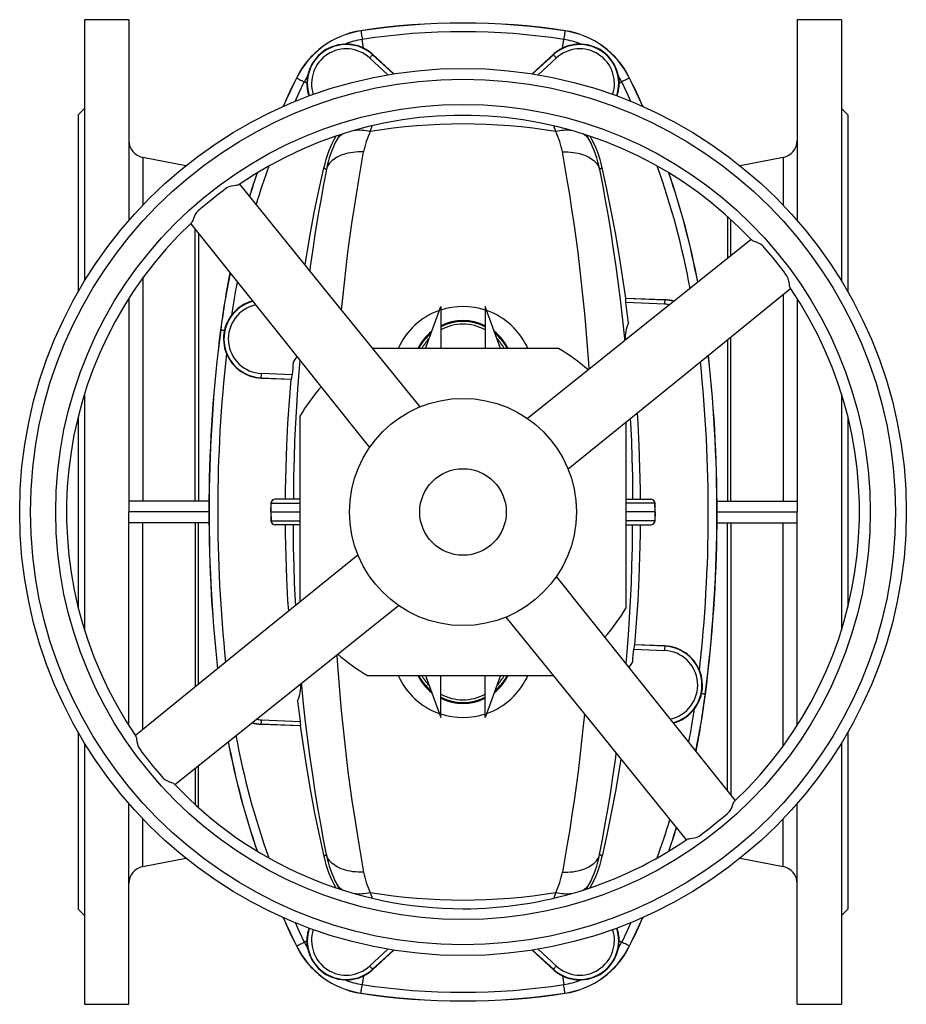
# Model space of a CAD drawing. Extents: x -73 to 1246, y -81 to 2106.
# Tile 1 of 7: x -73 to 337, y -81 to 374. Entities that reach past the tile are written whole.
import ezdxf

# ---------------------------------------------------------------- set-up
doc = ezdxf.new("R2010")
doc.units = 0
doc.layers.get('0').update_dxf_attribs({"linetype": 'CONTINUOUS'})

msp = doc.modelspace()

# ---------------------------------------------------------------- linework, layer by layer
at = {"color": 7, "linetype": 'CONTINUOUS'}
for p, q in [((-22.79, 374.11), (-43.29, 374.11)), ((-43.29, 374.11), (-43.29, 253.38)), ((-22.79, 374.11), (-22.79, 281.35)), ((306.71, 374.11), (286.21, 374.11)), ((286.21, 374.11), (286.21, 281.35)), ((306.71, 374.11), (306.71, 253.38)), ((84.53, 368.95), (84.52, 369.02)), ((178.89, 368.95), (178.9, 369.02)), ((85.76, 360.93), (85.14, 365)), ((177.66, 360.93), (178.29, 365)), ((88.53, 356.42), (97.01, 348.65)), ((89.99, 358.01), (89.89, 357.89)), ((99.52, 349.07), (89.89, 357.89)), ((99.66, 349.09), (89.99, 358.01)), ((163.74, 349.06), (173.43, 358.01)), ((163.91, 349.07), (173.54, 357.89)), ((174.89, 356.42), (166.42, 348.65)), ((173.43, 358.01), (173.54, 357.89)), ((54.75, 347.13), (54.69, 347.16)), ((208.67, 347.13), (208.73, 347.16)), ((59.5, 344.79), (58.34, 345.37)), ((203.92, 344.79), (205.09, 345.37)), ((-43.29, 333.11), (-46.29, 330.11)), ((48.63, 334.23), (48.41, 333.92)), ((215.02, 333.92), (214.8, 334.23)), ((309.71, 330.11), (306.71, 333.11)), ((-46.29, 330.11), (-46.29, 248.3)), ((309.71, 330.11), (309.71, 248.3)), ((88.78, 322.42), (89.75, 325.05)), ((174.65, 322.42), (173.68, 325.04)), ((189, 320.72), (190.12, 318.63)), ((3.54, 306.6), (-16.31, 310.46)), ((-16.31, 310.46), (-16.31, 288.43)), ((279.74, 310.46), (259.89, 306.6)), ((279.74, 310.46), (279.74, 288.43)), ((67.31, 305.72), (68.54, 304.91)), ((196.12, 305.72), (194.89, 304.91)), ((254.02, 283.19), (254.02, 263.79)), ((255.55, 265), (255.55, 281.8)), ((7.88, 151.61), (7.88, 277.27)), ((9.41, 275.38), (9.41, 151.61)), ((-16.31, 254.78), (-16.31, 151.61)), ((279.74, 247.05), (279.74, 151.61)), ((-22.79, 245.31), (-22.79, 146.61)), ((114.33, 222.11), (121.4, 241.53)), ((121.4, 241.53), (121.4, 222.11)), ((149.09, 222.11), (142.02, 241.53)), ((142.02, 241.53), (142.02, 222.11)), ((207, 245.44), (206.76, 245.41)), ((206.76, 245.41), (225, 244.61)), ((224.91, 242.61), (206.95, 243.4)), ((207, 245.44), (225.01, 244.75)), ((225.01, 244.75), (225, 244.61)), ((286.21, 245.31), (286.21, 146.61)), ((19.67, 230.81), (19.61, 230.82)), ((254.02, 226.21), (254.02, 151.61)), ((255.55, 151.61), (255.55, 227.46)), ((175.94, 222.11), (90.03, 222.11)), ((52.72, 209.99), (38.51, 210.61)), ((38.42, 208.5), (38.43, 208.61)), ((38.42, 208.5), (52.24, 207.96)), ((38.43, 208.61), (52.45, 208)), ((52.45, 208), (52.24, 207.96)), ((-43.29, 201.27), (-43.29, 91.95)), ((306.71, 201.27), (306.71, 91.95)), ((-46.29, 190.52), (-46.29, 102.7)), ((56.21, 190.84), (56.21, 104.93)), ((207.21, 102.38), (207.21, 188.29)), ((309.71, 190.52), (309.71, 102.7)), ((14.23, 151.61), (-22.79, 151.61)), ((42.92, 150.68), (42.78, 146.61)), ((42.8, 146.61), (42.94, 150.68)), ((42.92, 150.68), (42.94, 150.68)), ((42.94, 150.68), (56.21, 150.68)), ((44.94, 152.61), (44.92, 152.61)), ((56.21, 152.61), (44.94, 152.61)), ((207.21, 152.61), (218.49, 152.61)), ((220.48, 150.68), (207.21, 150.68)), ((218.49, 152.61), (218.5, 152.61)), ((220.63, 146.61), (220.48, 150.68)), ((220.5, 150.68), (220.48, 150.68)), ((220.65, 146.61), (220.5, 150.68)), ((249.19, 151.61), (286.21, 151.61)), ((-22.79, 47.91), (-22.79, 146.61)), ((14.21, 146.61), (-22.79, 146.61)), ((42.78, 146.61), (42.92, 142.54)), ((42.78, 146.61), (42.8, 146.61)), ((42.8, 146.61), (56.21, 146.61)), ((42.8, 146.61), (42.94, 142.54)), ((220.63, 146.61), (207.21, 146.61)), ((220.63, 146.61), (220.48, 142.54)), ((220.5, 142.54), (220.65, 146.61)), ((220.65, 146.61), (220.63, 146.61)), ((249.21, 146.61), (286.21, 146.61)), ((286.21, 47.91), (286.21, 146.61)), ((14.23, 141.61), (-22.79, 141.61)), ((-16.31, 46.17), (-16.31, 141.61)), ((7.88, 141.61), (7.88, 65.76)), ((9.41, 67.01), (9.41, 141.61)), ((42.92, 142.54), (42.94, 142.54)), ((42.94, 142.54), (56.21, 142.54)), ((220.48, 142.54), (207.21, 142.54)), ((220.5, 142.54), (220.48, 142.54)), ((249.19, 141.61), (286.21, 141.61)), ((254.02, 17.83), (254.02, 141.61)), ((255.55, 141.61), (255.55, 15.95)), ((279.74, 38.44), (279.74, 141.61)), ((44.94, 140.61), (44.92, 140.61)), ((56.21, 140.61), (44.94, 140.61)), ((207.21, 140.61), (218.49, 140.61)), ((218.49, 140.61), (218.5, 140.61)), ((210.71, 83.23), (224.91, 82.61)), ((210.97, 85.22), (211.19, 85.26)), ((225, 84.61), (210.97, 85.22)), ((225, 84.72), (211.19, 85.26)), ((225, 84.72), (225, 84.61)), ((87.49, 71.11), (173.39, 71.11)), ((114.33, 71.11), (121.4, 51.68)), ((121.4, 51.68), (121.4, 71.11)), ((149.09, 71.11), (142.02, 51.68)), ((142.02, 51.68), (142.02, 71.11)), ((243.75, 62.41), (243.82, 62.4)), ((38.51, 50.61), (56.47, 49.82)), ((38.42, 48.47), (38.43, 48.61)), ((56.43, 47.78), (38.42, 48.47)), ((56.66, 47.81), (38.43, 48.61)), ((56.43, 47.78), (56.66, 47.81)), ((-46.29, 44.92), (-46.29, -36.89)), ((309.71, 44.92), (309.71, -36.89)), ((-43.29, 39.84), (-43.29, -80.89)), ((306.71, 39.84), (306.71, -80.89)), ((7.88, 28.22), (7.88, 11.41)), ((9.41, 10.03), (9.41, 29.43)), ((-22.79, -80.89), (-22.79, 11.87)), ((286.21, -80.89), (286.21, 11.87)), ((-16.31, -17.24), (-16.31, 4.79)), ((279.74, -17.24), (279.74, 4.79)), ((-16.31, -17.24), (3.54, -13.38)), ((67.31, -12.5), (68.54, -11.69)), ((196.12, -12.5), (194.89, -11.69)), ((259.89, -13.38), (279.74, -17.24)), ((74.42, -27.51), (73.31, -25.41)), ((188.99, -27.53), (190.12, -25.41)), ((88.78, -29.2), (89.75, -31.82)), ((174.65, -29.2), (173.67, -31.86)), ((-46.29, -36.89), (-43.29, -39.89)), ((48.41, -40.7), (48.63, -41.01)), ((214.8, -41.01), (215.02, -40.7)), ((306.71, -39.89), (309.71, -36.89)), ((54.75, -53.91), (54.69, -53.94)), ((59.5, -51.57), (58.34, -52.15)), ((203.92, -51.57), (205.09, -52.15)), ((208.67, -53.91), (208.73, -53.94)), ((88.53, -63.2), (97.01, -55.43)), ((99.52, -55.85), (89.89, -64.67)), ((99.67, -55.86), (89.99, -64.79)), ((163.75, -55.86), (173.43, -64.79)), ((163.91, -55.85), (173.54, -64.67)), ((174.89, -63.2), (166.42, -55.43)), ((85.76, -67.71), (85.14, -71.78)), ((89.99, -64.79), (89.89, -64.67)), ((173.43, -64.79), (173.54, -64.67)), ((177.66, -67.71), (178.29, -71.78)), ((84.53, -75.74), (84.52, -75.8)), ((178.89, -75.74), (178.9, -75.8)), ((-43.29, -80.89), (-22.79, -80.89)), ((286.21, -80.89), (306.71, -80.89))]:
    msp.add_line(p, q, dxfattribs=at)
for points in [[(84.53, 368.95), (84.54, 368.89), (84.57, 368.75), (84.6, 368.52), (84.65, 368.22), (84.7, 367.85), (84.77, 367.4), (84.85, 366.88), (84.94, 366.31), (85.03, 365.68), (85.14, 365)], [(178.89, 368.95), (178.88, 368.89), (178.86, 368.75), (178.83, 368.52), (178.78, 368.22), (178.72, 367.85), (178.65, 367.4), (178.58, 366.88), (178.49, 366.31), (178.39, 365.68), (178.29, 365)], [(89.89, 357.89), (89.86, 357.86), (89.78, 357.78), (89.65, 357.64), (89.49, 357.46), (89.28, 357.23), (89.05, 356.98), (88.8, 356.7), (88.53, 356.42)], [(173.54, 357.89), (173.57, 357.86), (173.65, 357.78), (173.77, 357.64), (173.94, 357.46), (174.15, 357.23), (174.38, 356.98), (174.63, 356.7), (174.89, 356.42)], [(54.75, 347.13), (54.81, 347.1), (54.94, 347.04), (55.14, 346.94), (55.42, 346.8), (55.76, 346.64), (56.17, 346.44), (56.63, 346.21), (57.15, 345.95), (57.72, 345.67), (58.34, 345.37)], [(59.83, 348.09), (59.59, 346.45), (59.5, 344.79)], [(203.59, 348.09), (203.83, 346.45), (203.92, 344.79)], [(208.67, 347.13), (208.62, 347.1), (208.49, 347.04), (208.28, 346.94), (208.01, 346.8), (207.67, 346.64), (207.26, 346.44), (206.8, 346.21), (206.27, 345.95), (205.7, 345.67), (205.09, 345.37)], [(54.04, 336.32), (55.99, 340.5), (58.34, 345.37)], [(209.39, 336.32), (207.44, 340.5), (205.09, 345.37)], [(74.44, 320.76), (74.44, 320.75), (73.31, 318.63)], [(85.75, 312.99), (84.49, 313.02), (83.25, 313.01), (82.03, 312.94), (80.83, 312.81), (79.67, 312.64), (78.53, 312.42), (77.44, 312.15), (76.39, 311.83), (75.39, 311.46), (74.44, 311.05), (73.54, 310.6), (72.71, 310.1), (71.94, 309.57), (71.23, 308.99), (70.6, 308.39), (70.03, 307.74), (69.54, 307.07), (69.13, 306.38), (68.79, 305.65), (68.54, 304.91)], [(75.55, 239.98), (76.09, 245.5), (76.85, 252.58), (77.65, 259.57), (78.51, 266.47), (79.41, 273.28), (80.35, 279.98), (81.32, 286.57), (82.39, 293.38), (83.48, 300.06), (84.6, 306.6), (85.75, 312.99)], [(177.68, 312.99), (178.93, 313.02), (180.18, 313.01), (181.4, 312.94), (182.59, 312.81), (183.76, 312.64), (184.89, 312.42), (185.99, 312.15), (187.04, 311.83), (188.04, 311.46), (188.99, 311.05), (189.88, 310.6), (190.72, 310.1), (191.49, 309.57), (192.19, 308.99), (192.83, 308.39), (193.39, 307.74), (193.88, 307.07), (194.3, 306.38), (194.63, 305.65), (194.89, 304.91)], [(190, 212.58), (189.83, 215.43), (189.29, 223.3), (188.67, 231.1), (188.03, 238.34), (187.33, 245.5), (186.58, 252.58), (185.77, 259.57), (184.92, 266.47), (184.02, 273.28), (183.08, 279.98), (182.1, 286.57), (181.04, 293.38), (179.95, 300.06), (178.82, 306.6), (177.68, 312.99)], [(58.72, 260.76), (59.5, 265.63), (61.24, 275.68), (63.12, 285.73), (65.15, 295.74), (67.31, 305.72)], [(68.54, 304.91), (67.21, 297.89), (65.91, 290.68), (64.65, 283.31), (63.42, 275.79), (62.24, 268.12), (61.08, 260.1), (60.82, 258.17)], [(194.89, 304.91), (196.21, 297.89), (197.51, 290.68), (198.78, 283.31), (200.01, 275.79), (201.19, 268.12), (202.35, 260.1), (203.44, 251.93), (204.47, 243.64), (205.43, 235.23), (206.32, 226.72), (206.41, 225.71)], [(207, 245.44), (205.53, 255.55), (203.93, 265.63), (202.19, 275.68), (200.3, 285.73), (198.28, 295.74), (196.12, 305.72)], [(36.3, 303.16), (36.25, 302.91), (36.09, 302.15)], [(227.34, 302.15), (227.18, 302.91), (227.12, 303.16)], [(28.16, 297.92), (28.02, 297.83), (27.64, 297.71), (27.18, 297.61), (26.62, 297.51), (25.67, 297.36), (24.6, 297.16), (23.87, 296.96), (23.12, 296.68), (22.51, 296.34), (21.94, 295.94), (20.8, 295.09), (18.61, 293.43), (14.3, 290.01), (10.49, 286.81), (9.45, 285.9), (8.93, 285.44), (8.46, 284.94), (7.92, 284.14), (7.48, 283.28), (7.07, 282.3), (6.71, 281.38), (6.5, 280.86), (6.28, 280.43), (6.13, 280.2), (6.05, 280.12)], [(111.83, 195.2), (69.35, 247.65), (28.49, 298.08)], [(5.82, 279.84), (25.01, 255.83), (46.35, 229.14), (67.69, 202.45), (88.5, 176.42)], [(264.94, 272.5), (240.94, 253.31), (214.25, 231.97), (187.56, 210.63), (161.52, 189.82)], [(283.02, 250.16), (282.93, 250.31), (282.81, 250.68), (282.71, 251.14), (282.62, 251.7), (282.47, 252.65), (282.26, 253.72), (282.07, 254.45), (281.78, 255.2), (281.44, 255.81), (281.04, 256.38), (280.2, 257.53), (278.53, 259.72), (275.11, 264.02), (271.91, 267.83), (271, 268.87), (270.54, 269.39), (270.04, 269.86), (269.24, 270.41), (268.38, 270.84), (267.4, 271.25), (266.49, 271.61), (265.96, 271.83), (265.53, 272.04), (265.3, 272.19), (265.22, 272.27)], [(180.3, 166.49), (232.75, 208.98), (283.19, 249.84)], [(225, 244.61), (225, 244.57), (224.99, 244.45), (224.98, 244.27), (224.97, 244.02), (224.96, 243.72), (224.95, 243.37), (224.93, 243), (224.91, 242.61)], [(19.67, 230.81), (19.72, 230.8), (19.81, 230.79), (19.96, 230.77), (20.16, 230.75), (20.4, 230.71), (20.7, 230.68), (21.04, 230.63), (21.42, 230.58)], [(56.21, 216.82), (55.74, 211.26), (55.16, 203.43), (54.65, 195.54), (54.22, 187.61), (53.86, 179.47), (53.58, 171.3), (53.39, 163.09), (53.28, 154.85), (53.27, 152.61)], [(38.43, 208.61), (38.43, 208.65), (38.43, 208.77), (38.44, 208.95), (38.45, 209.2), (38.47, 209.5), (38.48, 209.85), (38.5, 210.22), (38.51, 210.61)], [(49.66, 152.61), (49.69, 156.84), (49.91, 167.06), (50.27, 177.29), (50.78, 187.52), (51.44, 197.75), (52.24, 207.96)], [(213.77, 152.61), (213.74, 156.84), (213.52, 167.06), (213.16, 177.29), (212.65, 187.52), (212.33, 192.44)], [(209.09, 189.81), (209.21, 187.61), (209.57, 179.47), (209.84, 171.3), (210.04, 163.09), (210.15, 154.85), (210.15, 152.61)], [(51.1, 100.78), (50.78, 105.66), (50.27, 115.88), (49.91, 126.12), (49.69, 136.36), (49.66, 140.61)], [(54.34, 103.41), (54.22, 105.61), (53.86, 113.74), (53.58, 121.92), (53.39, 130.13), (53.28, 138.36), (53.27, 140.61)], [(207.22, 76.4), (207.69, 81.96), (208.27, 89.79), (208.77, 97.68), (209.21, 105.61), (209.57, 113.74), (209.84, 121.92), (210.04, 130.13), (210.15, 138.36), (210.15, 140.61)], [(211.19, 85.26), (211.99, 95.45), (212.64, 105.66), (213.15, 115.88), (213.52, 126.12), (213.74, 136.36), (213.77, 140.61)], [(83.12, 126.73), (30.68, 84.24), (-19.76, 43.39)], [(257.61, 13.37), (217.07, 64.08), (174.93, 116.8)], [(-1.52, 20.72), (49.18, 61.25), (101.91, 103.4)], [(151.59, 98.02), (194.08, 45.57), (234.95, -4.88)], [(225, 84.61), (225, 84.57), (224.99, 84.45), (224.98, 84.27), (224.97, 84.02), (224.96, 83.72), (224.95, 83.37), (224.93, 83), (224.91, 82.61)], [(73.43, 80.63), (73.6, 77.79), (74.14, 69.92), (74.75, 62.12), (75.39, 54.88), (76.09, 47.72), (76.85, 40.64), (77.65, 33.64), (78.51, 26.74), (79.41, 19.94), (80.35, 13.24), (81.32, 6.64), (82.39, -0.16), (83.48, -6.84), (84.6, -13.38), (85.75, -19.77)], [(68.54, -11.69), (67.21, -4.67), (65.91, 2.54), (64.65, 9.91), (63.42, 17.43), (62.24, 25.1), (61.08, 33.12), (59.98, 41.29), (58.95, 49.58), (57.99, 57.99), (57.11, 66.5), (57.02, 67.51)], [(243.75, 62.41), (243.71, 62.42), (243.62, 62.43), (243.47, 62.45), (243.27, 62.47), (243.03, 62.5), (242.73, 62.54), (242.39, 62.59), (242.01, 62.64)], [(38.43, 48.61), (38.43, 48.65), (38.43, 48.77), (38.44, 48.95), (38.45, 49.2), (38.47, 49.5), (38.48, 49.85), (38.5, 50.22), (38.51, 50.61)], [(187.87, 53.24), (187.33, 47.72), (186.58, 40.64), (185.77, 33.64), (184.92, 26.74), (184.02, 19.94), (183.08, 13.24), (182.1, 6.64), (181.04, -0.16), (179.95, -6.84), (178.82, -13.38), (177.68, -19.77)], [(56.43, 47.78), (57.89, 37.67), (59.5, 27.59), (61.24, 17.54), (63.12, 7.49), (65.15, -2.52), (67.31, -12.5)], [(-19.6, 43.06), (-19.51, 42.91), (-19.38, 42.54), (-19.29, 42.07), (-19.19, 41.52), (-19.04, 40.57), (-18.84, 39.5), (-18.64, 38.76), (-18.36, 38.01), (-18.02, 37.41), (-17.62, 36.84), (-16.77, 35.69), (-15.11, 33.5), (-11.69, 29.19), (-8.48, 25.39), (-7.58, 24.35), (-7.12, 23.83), (-6.62, 23.36), (-5.82, 22.81), (-4.96, 22.37), (-3.98, 21.96), (-3.06, 21.61), (-2.54, 21.39), (-2.1, 21.18), (-1.87, 21.03), (-1.79, 20.95)], [(194.89, -11.69), (196.21, -4.67), (197.51, 2.54), (198.78, 9.91), (200.01, 17.43), (201.19, 25.1), (202.35, 33.12), (202.6, 35.05)], [(204.71, 32.46), (203.93, 27.59), (202.19, 17.54), (200.3, 7.49), (198.28, -2.52), (196.12, -12.5)], [(235.26, -4.7), (235.41, -4.61), (235.78, -4.49), (236.25, -4.39), (236.8, -4.3), (237.75, -4.15), (238.82, -3.94), (239.56, -3.74), (240.31, -3.46), (240.91, -3.12), (241.49, -2.72), (242.63, -1.87), (244.82, -0.21), (249.13, 3.21), (252.93, 6.41), (253.97, 7.32), (254.49, 7.78), (254.97, 8.28), (255.51, 9.08), (255.95, 9.94), (256.36, 10.92), (256.71, 11.84), (256.93, 12.36), (257.14, 12.79), (257.29, 13.02), (257.38, 13.1)], [(36.09, -8.93), (36.25, -9.69), (36.3, -9.94)], [(227.12, -9.94), (227.18, -9.69), (227.34, -8.93)], [(85.75, -19.77), (84.49, -19.8), (83.25, -19.79), (82.03, -19.72), (80.83, -19.6), (79.67, -19.42), (78.53, -19.2), (77.44, -18.93), (76.39, -18.61), (75.39, -18.25), (74.44, -17.84), (73.54, -17.38), (72.71, -16.88), (71.94, -16.35), (71.23, -15.78), (70.6, -15.17), (70.03, -14.53), (69.54, -13.86), (69.13, -13.16), (68.79, -12.44), (68.54, -11.69)], [(177.68, -19.77), (178.93, -19.8), (180.18, -19.79), (181.4, -19.72), (182.59, -19.6), (183.76, -19.42), (184.89, -19.2), (185.99, -18.93), (187.04, -18.61), (188.04, -18.25), (188.99, -17.84), (189.88, -17.38), (190.72, -16.88), (191.49, -16.35), (192.19, -15.78), (192.83, -15.17), (193.39, -14.53), (193.88, -13.86), (194.3, -13.16), (194.63, -12.44), (194.89, -11.69)], [(54.04, -43.1), (55.99, -47.28), (58.34, -52.15)], [(209.39, -43.1), (207.44, -47.28), (205.09, -52.15)], [(54.75, -53.91), (54.81, -53.89), (54.94, -53.82), (55.14, -53.72), (55.42, -53.59), (55.76, -53.42), (56.17, -53.22), (56.63, -52.99), (57.15, -52.73), (57.72, -52.45), (58.34, -52.15)], [(59.83, -54.88), (59.59, -53.23), (59.5, -51.57)], [(203.59, -54.88), (203.83, -53.23), (203.92, -51.57)], [(208.67, -53.91), (208.62, -53.89), (208.49, -53.82), (208.28, -53.72), (208.01, -53.59), (207.67, -53.42), (207.26, -53.22), (206.8, -52.99), (206.27, -52.73), (205.7, -52.45), (205.09, -52.15)], [(89.89, -64.67), (89.86, -64.64), (89.78, -64.56), (89.65, -64.42), (89.49, -64.24), (89.28, -64.02), (89.05, -63.76), (88.8, -63.49), (88.53, -63.2)], [(173.54, -64.67), (173.57, -64.64), (173.65, -64.56), (173.77, -64.42), (173.94, -64.24), (174.15, -64.02), (174.38, -63.76), (174.63, -63.49), (174.89, -63.2)], [(84.53, -75.74), (84.54, -75.67), (84.57, -75.53), (84.6, -75.31), (84.65, -75), (84.7, -74.63), (84.77, -74.18), (84.85, -73.67), (84.94, -73.09), (85.03, -72.46), (85.14, -71.78)], [(178.89, -75.74), (178.88, -75.67), (178.86, -75.53), (178.83, -75.31), (178.78, -75), (178.72, -74.63), (178.65, -74.18), (178.58, -73.67), (178.49, -73.09), (178.39, -72.46), (178.29, -71.78)]]:
    msp.add_lwpolyline(points, dxfattribs=at)
for radius in [205, 200, 188.34, 52.5, 20]:
    msp.add_circle((131.71, 146.61), radius, dxfattribs=at)
for centre, radius, start, end in [((90.57, 329.48), 40, 98.6993, 153.7663), ((90.57, 329.48), 39.93, 98.6993, 153.7663), ((131.71, 60.61), 312, 81.3007, 98.6993), ((131.71, 60.61), 311.93, 81.3007, 98.6993), ((172.85, 329.48), 39.93, 26.2337, 81.3007), ((172.85, 329.48), 40, 26.2337, 81.3007), ((90.57, 329.48), 35.94, 98.6993, 111.929), ((131.71, 60.61), 307.94, 81.3007, 98.6993), ((172.85, 329.48), 35.94, 68.071, 81.3007), ((77.71, 344.61), 18.02, 47.5, 198.5079), ((77.67, 344.66), 18.17, 91.6387, 169.0932), ((77.71, 344.61), 16.02, 47.5, 198.3203), ((77.68, 344.66), 18.17, 63.5852, 91.6619), ((77.7, 344.69), 18.13, 47.2791, 63.5778), ((185.73, 344.69), 18.13, 116.4222, 132.7209), ((185.71, 344.61), 18.02, 341.4921, 132.5), ((185.71, 344.61), 16.02, 341.6797, 132.5), ((185.75, 344.66), 18.17, 88.3381, 116.4148), ((185.75, 344.66), 18.17, 10.9068, 88.3613), ((386.58, 183.61), 370, 153.7663, 156.0231), ((386.58, 183.61), 369.93, 153.7663, 156.0118), ((90.57, 329.48), 35.94, 148.8029, 153.7663), ((172.85, 329.48), 35.94, 26.2337, 31.1971), ((-123.16, 183.61), 369.93, 23.9882, 26.2337), ((-123.16, 183.61), 370, 23.9769, 26.2337), ((76.54, 344.51), 17.04, 179.0704, 199.495), ((186.87, 344.52), 17.05, 340.4633, 0.9223), ((131.71, 146.61), 183.34, 43.2664, 124.3863), ((131.71, 60.61), 265.31, 80.6874, 99.3126), ((118.18, 294.48), 52.1, 150.3703, 167.5358), ((122.2, 293.95), 54.77, 153.213, 168.4546), ((80.08, 314.33), 8.02, 119.2928, 147.555), ((83.54, 299.35), 23.66, 77.1997, 95.1116), ((122.95, 306.23), 37.81, 154.6524, 169.7093), ((179.89, 299.35), 23.66, 84.8884, 102.8003), ((140.47, 306.23), 37.81, 10.2907, 25.3476), ((183.35, 314.33), 8.02, 32.445, 60.7072), ((141.23, 293.95), 54.77, 11.5454, 26.787), ((145.29, 294.49), 52.06, 12.4589, 29.6058), ((-14.79, 318.31), 8, 180, 259), ((278.21, 318.31), 8, 281, 0), ((386.58, 183.61), 365.94, 160.3899, 163.3085), ((-123.16, 183.61), 365.94, 10.4409, 19.6101), ((386.58, 183.61), 370, 161.1322, 162.8807), ((386.58, 183.61), 369.93, 161.12, 162.8896), ((-123.16, 183.61), 369.93, 10.7718, 18.88), ((-123.16, 183.61), 370, 10.7789, 18.8678), ((131.71, 146.61), 183.34, 133.2664, 214.3862), ((386.58, 183.61), 370, 168.5414, 172.6699), ((386.58, 183.61), 369.93, 168.5476, 172.6699), ((386.58, 183.61), 365.94, 169.0755, 171.5247), ((131.71, 146.61), 183.34, 313.2665, 34.3863), ((39.21, 226.61), 18.02, 105.1847, 267.5), ((39.21, 226.61), 16.02, 102.0311, 267.5), ((38.97, 226.8), 17.9, 104.8182, 143.1352), ((131.73, 209.28), 32.31, 71.4182, 108.637), ((216.81, 245.34), 10.04, 179.6154, 191.1515), ((-503.29, 146.61), 716.81, 6.99708, 7.76003), ((224.21, 226.61), 16.02, 79.2729, 87.5), ((224.21, 226.61), 18.02, 74.0039, 87.5), ((224.48, 228.15), 16.61, 73.0182, 88.1853), ((39.14, 226.6), 18.17, 142.9553, 167.3292), ((131.2, 209.27), 32.16, 109.0081, 156.4627), ((132.13, 209.16), 32.3, 23.6396, 70.8948), ((131.68, 212.08), 23.04, 63.3345, 116.4924), ((131.71, 211.61), 23, 63.3678, 116.6322), ((131.71, 211.61), 21.78, 61.7432, 118.2568), ((225.38, 226.67), 18.66, 157.1119, 182.1898), ((674.21, 146.61), 660, 172.66987, 186.30283), ((674.21, 146.61), 659.93, 172.66987, 186.29952), ((39.09, 226.63), 18.11, 167.3836, 202.5054), ((130.33, 212.98), 21.5, 127.5871, 154.8649), ((131.71, 211.61), 23, 130.0237, 152.8371), ((133.58, 213.37), 20.88, 24.7396, 52.7522), ((131.71, 211.61), 23, 27.1629, 49.9763), ((131.71, 211.61), 21.78, 136.1858, 151.1741), ((131.71, 211.61), 21.78, 28.8259, 43.8142), ((674.21, 146.61), 655.94, 173.6028, 186.07419), ((39.13, 226.63), 18.14, 202.4652, 267.7711), ((40.42, 225), 15.86, 323.9416, 335.7305), ((131.71, 146.61), 87.5, 48.6069, 59.6389), ((-410.79, 146.61), 659.93, 352.66987, 6.29916), ((-410.79, 146.61), 660, 352.66987, 6.30323), ((766.71, 146.61), 716.81, 174.47199, 174.92745), ((-410.79, 146.61), 655.94, 353.6028, 6.07532), ((38.71, 210.81), 14.03, 348.4346, 356.6377), ((131.71, 146.61), 87.5, 138.6069, 149.6389), ((44.92, 150.61), 2, 90, 177.8461), ((44.94, 150.61), 2, 90.0261, 178.0286), ((218.49, 150.61), 2, 1.9714, 89.9739), ((218.5, 150.61), 2, 2.1177, 90), ((44.92, 142.61), 2, 182.1177, 270), ((44.94, 142.61), 2, 181.9714, 269.9739), ((218.49, 142.61), 2, 270.0261, 358.0286), ((218.5, 142.61), 2, 270, 357.8461), ((131.71, 146.61), 87.5, 318.6069, 329.6389), ((-503.29, 146.61), 716.81, 354.47199, 354.92745), ((224.72, 82.41), 14.03, 168.4346, 176.6377), ((224.21, 66.61), 16.02, 282.0311, 87.5), ((224.3, 66.59), 18.14, 22.4652, 87.7711), ((224.21, 66.61), 18.02, 285.1847, 87.5), ((131.71, 146.61), 87.5, 228.6069, 239.6389), ((223.01, 68.22), 15.86, 143.9416, 155.7305), ((224.33, 66.59), 18.11, 347.3836, 22.5054), ((131.2, 83.95), 32.16, 203.5373, 250.9919), ((130.33, 80.24), 21.5, 205.1351, 232.4129), ((131.71, 81.61), 23, 207.1629, 229.9763), ((131.71, 81.61), 21.78, 208.8259, 223.8142), ((132.13, 84.06), 32.3, 289.1052, 336.3604), ((133.58, 79.85), 20.88, 307.2478, 335.2604), ((131.71, 81.61), 23, 310.0237, 332.8371), ((131.71, 81.61), 21.78, 316.1858, 331.1741), ((38.05, 66.55), 18.66, 337.1119, 2.1898), ((766.71, 146.61), 716.81, 186.99708, 187.76003), ((131.71, 81.61), 21.78, 241.7432, 298.2568), ((131.71, 81.61), 23, 243.3678, 296.6322), ((131.68, 81.14), 23.04, 243.5076, 296.6655), ((224.28, 66.62), 18.17, 322.9553, 347.3292), ((-123.16, 109.61), 369.93, 348.5476, 352.6699), ((-123.16, 109.61), 370, 348.5414, 352.6699), ((224.46, 66.42), 17.9, 284.8182, 323.1352), ((-123.16, 109.61), 365.94, 349.0755, 351.5247), ((39.21, 66.61), 16.02, 259.2729, 267.5), ((131.73, 83.94), 32.31, 251.363, 288.5818), ((38.95, 65.07), 16.61, 253.0182, 268.1853), ((39.21, 66.61), 18.02, 254.0039, 267.5), ((46.62, 47.88), 10.04, 359.6154, 11.1515), ((386.58, 109.61), 365.94, 190.4409, 199.6101), ((386.58, 109.61), 370, 190.7789, 198.8678), ((386.58, 109.61), 369.93, 190.7718, 198.88), ((131.71, 146.61), 183.34, 223.2663, 270), ((-123.16, 109.61), 365.94, 340.3899, 343.3085), ((-123.16, 109.61), 369.93, 341.12, 342.8896), ((-123.16, 109.61), 370, 341.1322, 342.8807), ((131.71, 146.61), 183.34, 270, 304.3863), ((118.18, -1.26), 52.1, 192.464, 209.6288), ((122.2, -0.73), 54.77, 191.5454, 206.787), ((141.23, -0.73), 54.77, 333.213, 348.4546), ((145.29, -1.27), 52.06, 330.3942, 347.5411), ((-14.79, -25.09), 8, 101, 180), ((278.21, -25.09), 8, 0, 79), ((122.95, -13.02), 37.81, 190.2907, 205.3476), ((140.47, -13.02), 37.81, 334.6524, 349.7093), ((80.08, -21.11), 8.02, 212.445, 240.7072), ((183.35, -21.11), 8.02, 299.2928, 327.555), ((83.54, -6.13), 23.66, 264.8884, 282.8003), ((131.71, 232.61), 265.31, 260.6874, 279.3126), ((179.89, -6.13), 23.66, 257.1997, 275.1116), ((386.58, 109.61), 370, 203.9769, 206.2337), ((386.58, 109.61), 369.93, 203.9882, 206.2337), ((-123.16, 109.61), 369.93, 333.7663, 336.0118), ((-123.16, 109.61), 370, 333.7663, 336.0231), ((76.55, -51.3), 17.04, 160.5005, 180.9287), ((77.71, -51.39), 18.02, 161.4921, 312.5), ((77.71, -51.39), 16.02, 161.6797, 312.5), ((185.71, -51.39), 18.02, 227.5, 18.5079), ((185.71, -51.39), 16.02, 227.5, 18.3203), ((186.87, -51.3), 17.05, 359.0774, 19.533), ((90.57, -36.26), 40, 206.2337, 261.3007), ((90.57, -36.26), 39.93, 206.2337, 261.3007), ((90.57, -36.26), 35.94, 206.2337, 211.1971), ((172.85, -36.26), 39.93, 278.6993, 333.7663), ((172.85, -36.26), 40, 278.6993, 333.7663), ((172.85, -36.26), 35.94, 328.8029, 333.7663), ((77.67, -51.44), 18.17, 190.9068, 268.3613), ((185.75, -51.44), 18.17, 271.6387, 349.0932), ((77.68, -51.44), 18.17, 268.3381, 296.4148), ((77.7, -51.47), 18.13, 296.4222, 312.7209), ((185.73, -51.47), 18.13, 227.2791, 243.5778), ((185.75, -51.44), 18.17, 243.5852, 271.6619), ((90.57, -36.26), 35.94, 248.071, 261.3007), ((131.71, 232.61), 307.94, 261.3007, 278.6993), ((172.85, -36.26), 35.94, 278.6993, 291.929), ((131.71, 232.61), 312, 261.3007, 278.6993), ((131.71, 232.61), 311.93, 261.3007, 278.6993)]:
    msp.add_arc(centre, radius, start, end, dxfattribs=at)

doc.saveas('drawing.dxf')
